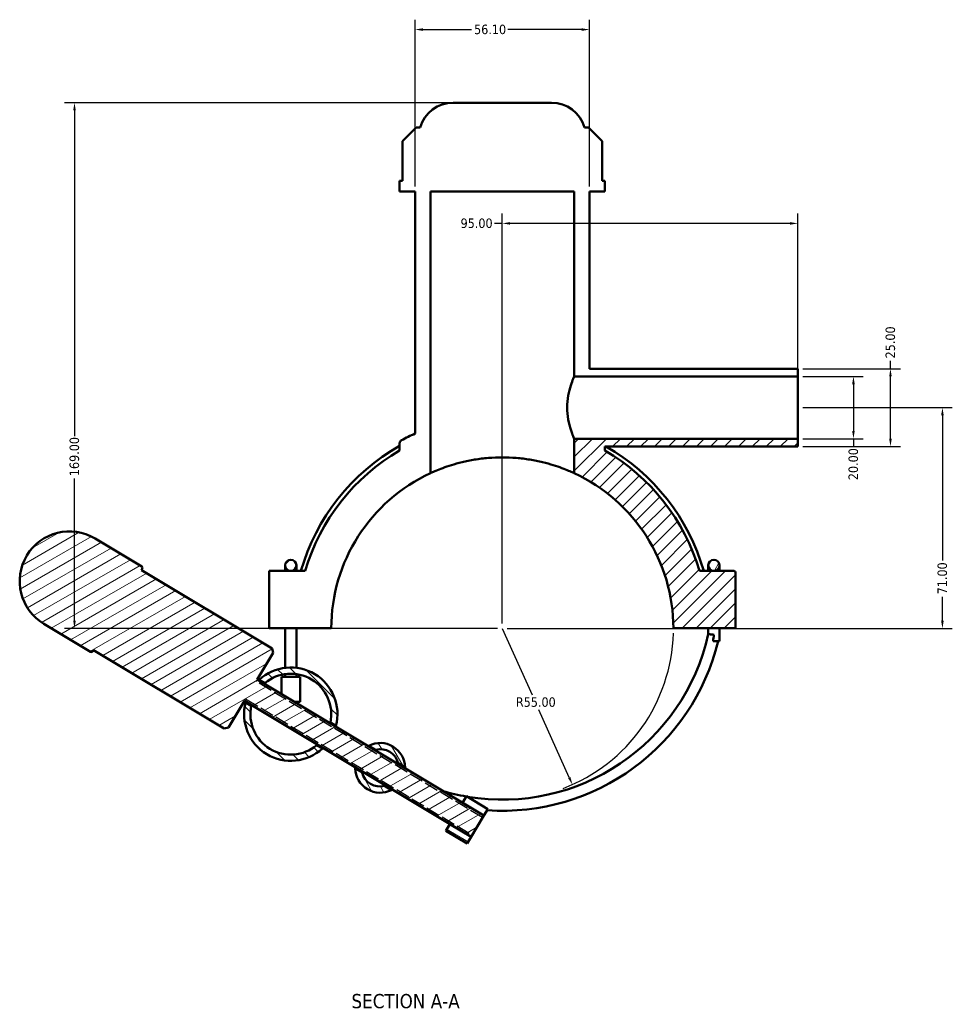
# Model space of a CAD drawing. Header units: millimetres. Extents: x 0 to 1084, y -8 to 1311.
# Tile 5 of 6: x 373 to 673, y 995 to 1311. Entities that reach past the tile are written whole.
import ezdxf

# ---------------------------------------------------------------- set-up
doc = ezdxf.new("R2010")
doc.units = ezdxf.units.MM
doc.linetypes.add('DASHED', pattern=[0.2067, 0.1654, -0.0413])
for name, color, linetype, lineweight in [('Dimension (ANSI)', 7, 'Continuous', 25), ('Hatch (ANSI)', 7, 'Continuous', 18), ('Hidden Narrow (ANSI)', 7, 'DASHED', 25), ('Symbol (ANSI)', 7, 'Continuous', 25), ('Visible (ANSI)', 7, 'Continuous', 50)]:
    doc.layers.add(name, color=color, linetype=linetype, lineweight=lineweight)
doc.styles.add('Label Text (ANSI)', font='tahoma.ttf')
doc.styles.add('Note Text (ANSI)', font='tahoma.ttf')
doc.dimstyles.new('Default - mm (ANSI)', dxfattribs={"dimtxt": 3.048, "dimasz": 2.5, "dimexe": 3.175, "dimexo": 1.6002, "dimgap": 0.8, "dimtad": 0, "dimtoh": 1, "dimrnd": 1e-08, "dimzin": 4, "dimdsep": 46, "dimtxsty": 'Note Text (ANSI)', "dimcen": 0.09, "dimdle": 10, "dimclrd": 256, "dimclre": 256, "dimclrt": 256, "dimadec": 1, "dimazin": 1, "dimtfac": 1, "dimtofl": 0, "dimtmove": 0, "dimatfit": 3, "dimfxl": 1, "dimtolj": 1, "dimtzin": 4, "dimlwd": -1, "dimlwe": -1, "dimarcsym": 0})

# ---------------------------------------------------------------- blocks, each defined once
blk = doc.blocks.new('*D7')
at = {"layer": 'Defpoints', "color": 0, "transparency": 16777216}
for p in [(527.93, 1115.55), (550.46, 1065.37)]:
    blk.add_point(p, dxfattribs=at)
at = {"layer": 'Dimension (ANSI)', "transparency": 16777216}
for p, q in [((527.93, 1115.55), (537.5, 1094.22)), ((549.44, 1067.65), (539.65, 1089.45))]:
    blk.add_line(p, q, dxfattribs=at)
blk.add_arc((527.93, 1115.55), 55, 290.8781, 358.3851, dxfattribs=at)
blk.add_solid([(549.82, 1067.83), (549.05, 1067.48), (550.46, 1065.37)], dxfattribs=at)
at = {"layer": 'Dimension (ANSI)', "transparency": 16777216, "insert": (532.3, 1093.42), "char_height": 3.048, "attachment_point": 1, "style": 'Note Text (ANSI)'}
blk.add_mtext('\\A1;R55.00', dxfattribs=at)
blk = doc.blocks.new('*D8')
at = {"layer": 'Defpoints', "color": 0, "transparency": 16777216}
for p in [(622.93, 1186.55), (527.93, 1115.55), (669.41, 1115.55)]:
    blk.add_point(p, dxfattribs=at)
at = {"layer": 'Dimension (ANSI)', "transparency": 16777216}
for p, q in [((624.53, 1186.55), (672.58, 1186.55)), ((669.41, 1184.05), (669.41, 1137.37)), ((669.41, 1118.05), (669.41, 1125.72)), ((529.53, 1115.55), (672.58, 1115.55))]:
    blk.add_line(p, q, dxfattribs=at)
for points in [[(668.99, 1184.05), (669.83, 1184.05), (669.41, 1186.55)], [(668.99, 1118.05), (669.83, 1118.05), (669.41, 1115.55)]]:
    blk.add_solid(points, dxfattribs=at)
at = {"layer": 'Dimension (ANSI)', "transparency": 16777216, "insert": (667.82, 1126.52), "char_height": 3.048, "attachment_point": 1, "rotation": 90, "style": 'Note Text (ANSI)'}
blk.add_mtext('\\A1;71.00', dxfattribs=at)
blk = doc.blocks.new('*D9')
at = {"layer": 'Defpoints', "color": 0, "transparency": 16777216}
for p in [(622.93, 1196.55), (622.93, 1176.55), (640.8, 1176.55)]:
    blk.add_point(p, dxfattribs=at)
at = {"layer": 'Dimension (ANSI)', "transparency": 16777216}
for p, q in [((624.53, 1196.55), (643.98, 1196.55)), ((640.8, 1194.05), (640.8, 1179.05)), ((624.53, 1176.55), (643.98, 1176.55)), ((640.8, 1176.55), (640.8, 1174.05))]:
    blk.add_line(p, q, dxfattribs=at)
for points in [[(640.38, 1194.05), (641.22, 1194.05), (640.8, 1196.55)], [(640.38, 1179.05), (641.22, 1179.05), (640.8, 1176.55)]]:
    blk.add_solid(points, dxfattribs=at)
at = {"layer": 'Dimension (ANSI)', "transparency": 16777216, "insert": (639.21, 1163.22), "char_height": 3.048, "attachment_point": 1, "rotation": 90, "style": 'Note Text (ANSI)'}
blk.add_mtext('\\A1;20.00', dxfattribs=at)
blk = doc.blocks.new('*D10')
at = {"layer": 'Defpoints', "color": 0, "transparency": 16777216}
for p in [(622.93, 1199.05), (652.7, 1199.05), (622.93, 1174.05)]:
    blk.add_point(p, dxfattribs=at)
at = {"layer": 'Dimension (ANSI)', "transparency": 16777216}
for p, q in [((652.7, 1199.05), (652.7, 1201.55)), ((624.53, 1199.05), (655.88, 1199.05)), ((652.7, 1176.55), (652.7, 1196.55)), ((624.53, 1174.05), (655.88, 1174.05))]:
    blk.add_line(p, q, dxfattribs=at)
for points in [[(652.29, 1196.55), (653.12, 1196.55), (652.7, 1199.05)], [(652.29, 1176.55), (653.12, 1176.55), (652.7, 1174.05)]]:
    blk.add_solid(points, dxfattribs=at)
at = {"layer": 'Dimension (ANSI)', "transparency": 16777216, "insert": (651.12, 1202.35), "char_height": 3.048, "attachment_point": 1, "rotation": 90, "style": 'Note Text (ANSI)'}
blk.add_mtext('\\A1;25.00', dxfattribs=at)
blk = doc.blocks.new('*D11')
at = {"layer": 'Defpoints', "color": 0, "transparency": 16777216}
for p in [(499.88, 1308.05), (499.88, 1256.05), (555.98, 1256.05)]:
    blk.add_point(p, dxfattribs=at)
at = {"layer": 'Dimension (ANSI)', "transparency": 16777216}
for p, q in [((499.88, 1257.65), (499.88, 1311.22)), ((555.98, 1257.65), (555.98, 1311.22)), ((502.38, 1308.05), (518.05, 1308.05)), ((553.48, 1308.05), (529.65, 1308.05))]:
    blk.add_line(p, q, dxfattribs=at)
for points in [[(502.38, 1308.46), (502.38, 1307.63), (499.88, 1308.05)], [(553.48, 1308.46), (553.48, 1307.63), (555.98, 1308.05)]]:
    blk.add_solid(points, dxfattribs=at)
at = {"layer": 'Dimension (ANSI)', "transparency": 16777216, "insert": (518.85, 1309.63), "char_height": 3.048, "attachment_point": 1, "style": 'Note Text (ANSI)'}
blk.add_mtext('\\A1;56.10', dxfattribs=at)
blk = doc.blocks.new('*D12')
at = {"layer": 'Defpoints', "color": 0, "transparency": 16777216}
for p in [(512.1, 1284.55), (390.39, 1115.55), (527.93, 1115.55)]:
    blk.add_point(p, dxfattribs=at)
at = {"layer": 'Dimension (ANSI)', "transparency": 16777216}
for p, q in [((510.5, 1284.55), (387.22, 1284.55)), ((390.39, 1282.05), (390.39, 1177.39)), ((390.39, 1118.05), (390.39, 1163.71)), ((526.33, 1115.55), (387.22, 1115.55))]:
    blk.add_line(p, q, dxfattribs=at)
for points in [[(389.98, 1282.05), (390.81, 1282.05), (390.39, 1284.55)], [(389.98, 1118.05), (390.81, 1118.05), (390.39, 1115.55)]]:
    blk.add_solid(points, dxfattribs=at)
at = {"layer": 'Dimension (ANSI)', "transparency": 16777216, "insert": (388.81, 1164.51), "char_height": 3.048, "attachment_point": 1, "rotation": 90, "style": 'Note Text (ANSI)'}
blk.add_mtext('\\A1;169.00', dxfattribs=at)
blk = doc.blocks.new('*D13')
at = {"layer": 'Defpoints', "color": 0, "transparency": 16777216}
for p in [(527.93, 1245.75), (622.93, 1196.55), (527.93, 1115.55)]:
    blk.add_point(p, dxfattribs=at)
at = {"layer": 'Dimension (ANSI)', "transparency": 16777216}
for p, q in [((527.93, 1117.15), (527.93, 1248.92)), ((622.93, 1198.15), (622.93, 1248.92)), ((527.93, 1245.75), (525.43, 1245.75)), ((620.43, 1245.75), (530.43, 1245.75))]:
    blk.add_line(p, q, dxfattribs=at)
for points in [[(530.43, 1246.16), (530.43, 1245.33), (527.93, 1245.75)], [(620.43, 1246.16), (620.43, 1245.33), (622.93, 1245.75)]]:
    blk.add_solid(points, dxfattribs=at)
at = {"layer": 'Dimension (ANSI)', "transparency": 16777216, "insert": (514.51, 1247.33), "char_height": 3.048, "attachment_point": 1, "style": 'Note Text (ANSI)'}
blk.add_mtext('\\A1;95.00', dxfattribs=at)

msp = doc.modelspace()

# ---------------------------------------------------------------- hatches: boundary and pattern name
at = {"layer": 'Hatch (ANSI)'}
h = msp.add_hatch(dxfattribs=at)
h.set_pattern_fill('ANSI31', color=256, scale=25.4, style=0)
h.set_pattern_definition([(45, (0, 0), (-2.245064, 2.245064), [])])
edge = h.paths.add_edge_path()
edge.add_ellipse((602.426, 1133.546), major_axis=(0, 0.5), ratio=1, start_angle=270, end_angle=360)
edge.add_line((602.426, 1134.046), (591.28, 1134.046))
edge.add_ellipse((527.926, 1115.546), major_axis=(-18.5, 63.354), ratio=1, start_angle=270, end_angle=313.72171)
edge.add_line((560.926, 1172.704), (560.926, 1174.046))
edge.add_line((560.926, 1174.046), (622.926, 1174.046))
edge.add_line((622.926, 1174.046), (622.926, 1176.546))
edge.add_line((622.926, 1176.546), (551.026, 1176.546))
edge.add_line((551.026, 1176.546), (551.026, 1165.46))
edge.add_ellipse((527.926, 1115.546), major_axis=(49.914, -23.1), ratio=1, start_angle=24.88667, end_angle=90, ccw=False)
edge.add_line((582.926, 1115.596), (602.926, 1115.596))
edge.add_line((602.926, 1115.596), (602.926, 1133.546))
edge = h.paths.add_edge_path()
edge.add_ellipse((459.926, 1135.846), major_axis=(0, 1.8), ratio=1, start_angle=0, end_angle=360)
h = msp.add_hatch(dxfattribs=at)
h.set_pattern_fill('ANSI31', color=256, scale=25.4, angle=-14.99998, style=0)
h.set_pattern_definition([(30.00002, (0, 0), (-1.587501, 2.74963), [])])
edge = h.paths.add_edge_path()
edge.add_line((438.486, 1083.391), (439.858, 1083.733))
edge.add_line((439.858, 1083.733), (445.008, 1092.305))
edge.add_line((445.008, 1092.305), (511.01, 1052.647))
edge.add_line((511.01, 1052.647), (517.868, 1048.526))
edge.add_line((517.868, 1048.526), (521.988, 1055.384))
edge.add_line((521.988, 1055.384), (515.131, 1059.504))
edge.add_line((515.131, 1059.504), (449.129, 1099.162))
edge.add_line((449.129, 1099.162), (454.279, 1107.734))
edge.add_line((454.279, 1107.734), (453.937, 1109.106))
edge.add_line((453.937, 1109.106), (411.936, 1134.343))
edge.add_line((411.936, 1134.343), (412.193, 1134.771))
edge.add_ellipse((411.765, 1135.029), major_axis=(0.258, 0.429), ratio=1, start_angle=270, end_angle=360)
edge.add_line((412.022, 1135.457), (397.022, 1144.471))
edge.add_ellipse((388.781, 1130.756), major_axis=(-13.715, 8.241), ratio=1, start_angle=270, end_angle=450)
edge.add_line((380.541, 1117.041), (395.541, 1108.028))
edge.add_ellipse((395.799, 1108.457), major_axis=(0.429, -0.258), ratio=1, start_angle=270, end_angle=360)
edge.add_line((396.227, 1108.199), (396.485, 1108.628))
edge.add_line((396.485, 1108.628), (438.486, 1083.391))
h = msp.add_hatch(dxfattribs=at)
h.set_pattern_fill('ANSI31', color=256, scale=25.4, angle=14.99998, style=0)
h.set_pattern_definition([(59.99998, (0, 0), (-2.74963, 1.587501), [])])
edge = h.paths.add_edge_path()
edge.add_ellipse((595.926, 1135.846), major_axis=(0, 1.8), ratio=1, start_angle=0, end_angle=360)
h = msp.add_hatch(dxfattribs=at)
h.set_pattern_fill('ANSI31', color=256, scale=25.4, angle=90.00021, style=0)
h.set_pattern_definition([(135.0002, (0, 0), (-2.245056, -2.245072), [])])
edge = h.paths.add_edge_path()
edge.add_line((447.206, 1090.692), (445.407, 1091.774))
edge.add_ellipse((459.926, 1088.008), major_axis=(-3.766, -14.52), ratio=1, start_angle=270, end_angle=417.0815)
edge.add_line((470.068, 1076.956), (468.268, 1078.037))
edge.add_ellipse((459.926, 1088.008), major_axis=(-9.971, -8.342), ratio=1, start_angle=308.16425, end_angle=450, ccw=False)
edge = h.paths.add_edge_path()
edge.add_line((449.784, 1099.06), (451.584, 1097.978))
edge.add_ellipse((459.926, 1088.008), major_axis=(9.971, 8.342), ratio=1, start_angle=308.16425, end_angle=450, ccw=False)
edge.add_line((472.646, 1085.323), (474.446, 1084.242))
edge.add_ellipse((459.926, 1088.008), major_axis=(3.766, 14.52), ratio=1, start_angle=270, end_angle=417.0815)
h = msp.add_hatch(dxfattribs=at)
h.set_pattern_fill('ANSI31', color=256, scale=25.4, angle=75.00018, style=0)
h.set_pattern_definition([(120.00018, (0, 0), (-2.749626, -1.587508), [])])
edge = h.paths.add_edge_path()
edge.add_line((494.473, 1072.208), (496.652, 1070.899))
edge.add_ellipse((488.653, 1070.747), major_axis=(-0.152, 7.999), ratio=1, start_angle=270, end_angle=385.8201)
edge.add_line((485.033, 1077.881), (487.212, 1076.571))
edge.add_ellipse((488.653, 1070.747), major_axis=(5.824, 1.441), ratio=1, start_angle=0.19894, end_angle=90, ccw=False)
edge = h.paths.add_edge_path()
edge.add_line((490.095, 1064.923), (492.274, 1063.613))
edge.add_ellipse((488.653, 1070.747), major_axis=(0.152, -7.999), ratio=1, start_angle=270, end_angle=385.8201, ccw=False)
edge.add_line((480.655, 1070.595), (482.834, 1069.285))
edge.add_ellipse((488.653, 1070.747), major_axis=(-5.824, -1.441), ratio=1, start_angle=0.19894, end_angle=90)
h = msp.add_hatch(dxfattribs=at)
h.set_pattern_fill('ANSI31', color=256, scale=25.4, angle=105.00025, style=0)
h.set_pattern_definition([(150.00025, (0, 0), (-1.587488, -2.7496375), [])])
h.paths.add_polyline_path([(515.131, 1059.504), (521.988, 1055.384), (523.273, 1057.523), (516.416, 1061.643)])
h.paths.add_polyline_path([(517.868, 1048.526), (511.01, 1052.647), (509.725, 1050.508), (516.583, 1046.388)])

# ---------------------------------------------------------------- linework, layer by layer
at = {"layer": 'Hidden Narrow (ANSI)', "ltscale": 1.416994}
for p, q in [((449.129, 1099.162), (448.746, 1098.524)), ((445.008, 1092.305), (445.392, 1092.942))]:
    msp.add_line(p, q, dxfattribs=at)
at = {"layer": 'Hidden Narrow (ANSI)', "ltscale": 27.414932}
for p, q in [((521.605, 1054.746), (448.746, 1098.524)), ((445.392, 1092.942), (518.251, 1049.164))]:
    msp.add_line(p, q, dxfattribs=at)
at = {"layer": 'Visible (ANSI)'}
for p, q in [((543.749, 1284.546), (512.103, 1284.546)), ((500.232, 1276.566), (495.832, 1272.166)), ((501.526, 1276.566), (500.232, 1276.566)), ((555.62, 1276.566), (554.326, 1276.566)), ((560.02, 1272.166), (555.62, 1276.566)), ((495.832, 1272.166), (495.832, 1259.466)), ((560.02, 1259.466), (560.02, 1272.166)), ((495.832, 1259.466), (494.926, 1259.466)), ((494.926, 1259.466), (494.926, 1256.046)), ((560.926, 1259.466), (560.02, 1259.466)), ((560.926, 1256.046), (560.926, 1259.466)), ((494.926, 1256.046), (499.876, 1256.046)), ((499.876, 1256.046), (499.876, 1178.193)), ((504.826, 1165.46), (504.826, 1256.046)), ((504.826, 1256.046), (551.026, 1256.046)), ((551.026, 1256.046), (551.026, 1196.546)), ((555.976, 1199.046), (555.976, 1256.046)), ((555.976, 1256.046), (560.926, 1256.046)), ((551.026, 1196.546), (622.926, 1196.546)), ((622.926, 1199.046), (555.976, 1199.046)), ((622.926, 1196.546), (622.926, 1199.046)), ((622.926, 1176.546), (622.926, 1196.546)), ((494.926, 1175.078), (494.926, 1172.704)), ((622.926, 1176.546), (551.026, 1176.546)), ((551.026, 1176.546), (551.026, 1165.46)), ((622.926, 1174.046), (622.926, 1176.546)), ((560.926, 1172.704), (560.926, 1174.046)), ((560.926, 1174.046), (622.926, 1174.046)), ((412.022, 1135.457), (397.022, 1144.471)), ((411.936, 1134.343), (412.193, 1134.771)), ((453.937, 1109.106), (411.936, 1134.343)), ((459.926, 1134.046), (452.926, 1134.046)), ((452.926, 1134.046), (452.926, 1115.596)), ((458.126, 1135.846), (458.126, 1134.046)), ((464.572, 1134.046), (459.926, 1134.046)), ((461.726, 1134.046), (461.726, 1135.846)), ((602.426, 1134.046), (591.28, 1134.046)), ((594.126, 1135.846), (594.126, 1134.046)), ((597.726, 1134.046), (597.726, 1135.846)), ((602.926, 1115.596), (602.926, 1133.546)), ((380.541, 1117.041), (395.541, 1108.028)), ((452.926, 1115.596), (472.926, 1115.596)), ((458.126, 1102.899), (458.126, 1115.596)), ((461.726, 1102.899), (461.726, 1115.596)), ((582.926, 1115.596), (602.926, 1115.596)), ((594.126, 1115.596), (594.126, 1113.721)), ((597.726, 1115.596), (597.726, 1111.486)), ((595.691, 1111.486), (597.726, 1111.486)), ((396.227, 1108.199), (396.485, 1108.628)), ((396.485, 1108.628), (438.486, 1083.391)), ((449.129, 1099.162), (454.279, 1107.734)), ((454.279, 1107.734), (453.937, 1109.106)), ((521.988, 1055.384), (449.129, 1099.162)), ((449.784, 1099.06), (451.584, 1097.978)), ((462.926, 1100.008), (456.926, 1100.008)), ((456.926, 1094.477), (456.926, 1100.008)), ((458.126, 1100.008), (458.126, 1100.883)), ((461.726, 1100.008), (461.726, 1100.883)), ((462.926, 1092.008), (462.926, 1100.008)), ((439.858, 1083.733), (445.008, 1092.305)), ((445.008, 1092.305), (517.868, 1048.526)), ((462.926, 1092.008), (461.035, 1092.008)), ((447.206, 1090.692), (445.407, 1091.774)), ((438.486, 1083.391), (439.858, 1083.733)), ((472.646, 1085.323), (474.446, 1084.242)), ((470.068, 1076.956), (468.268, 1078.037)), ((485.033, 1077.881), (487.212, 1076.571)), ((480.655, 1070.595), (482.834, 1069.285)), ((494.473, 1072.208), (496.652, 1070.899)), ((490.095, 1064.923), (492.274, 1063.613)), ((516.416, 1061.643), (515.131, 1059.504)), ((523.273, 1057.523), (516.416, 1061.643)), ((515.131, 1059.504), (521.988, 1055.384)), ((521.988, 1055.384), (523.273, 1057.523)), ((517.868, 1048.526), (521.988, 1055.384)), ((511.01, 1052.647), (509.725, 1050.508)), ((517.868, 1048.526), (511.01, 1052.647)), ((509.725, 1050.508), (516.583, 1046.388)), ((516.583, 1046.388), (517.868, 1048.526))]:
    msp.add_line(p, q, dxfattribs=at)
for centre in [(459.926, 1135.846), (595.926, 1135.846)]:
    msp.add_circle(centre, 1.8, dxfattribs=at)
for centre, radius, start, end in [((512.103, 1273.546), 11, 90, 164.06507), ((543.749, 1273.546), 11, 15.93493, 90), ((527.926, 1115.546), 68.64, 114.1203, 118.18452), ((527.926, 1115.546), 67.32, 119.35347, 164.04949), ((527.926, 1115.546), 66, 120, 163.72171), ((527.926, 1115.546), 66, 16.27829, 60), ((527.926, 1115.546), 67.32, 15.95051, 60.34078), ((527.926, 1115.546), 55, 114.83459, 179.94791), ((527.926, 1115.546), 55, 0.05209, 65.16541), ((388.781, 1130.756), 16, 59, 239), ((411.765, 1135.029), 0.5, 329, 59), ((602.426, 1133.546), 0.5, 0, 90), ((527.926, 1128.341), 67.795, 260.44883, 347.54629), ((527.926, 1128.341), 71.395, 266.06595, 346.34409), ((395.799, 1108.457), 0.5, 239, 329), ((459.926, 1088.008), 15, 345.45925, 132.54075), ((459.926, 1088.008), 13, 348.08212, 129.91788), ((459.926, 1088.008), 15, 165.45925, 312.54075), ((459.926, 1088.008), 13, 168.08212, 309.91788), ((488.653, 1070.747), 8, 1.08995, 116.91005), ((488.653, 1070.747), 6, 14.09947, 103.90053), ((488.653, 1070.747), 8, 181.08995, 296.91005), ((488.653, 1070.747), 6, 194.09947, 283.90053), ((527.926, 1128.341), 67.795, 253.63629, 260.17238)]:
    msp.add_arc(centre, radius, start, end, dxfattribs=at)
for points, knots in [([(551.026, 1196.546), (551.026, 1196.546), (550.911, 1196.288), (550.495, 1195.262), (550.2, 1194.495), (549.635, 1192.738), (549.326, 1191.625), (548.879, 1189.168), (548.749, 1187.821), (548.749, 1186.546)], [4.5870159, 4.5870159, 4.5870159, 4.5870159, 4.9689939, 4.9689939, 5.3509719, 5.3509719, 5.7334966, 5.7334966, 6.1160212, 6.1160212, 6.1160212, 6.1160212]), ([(548.749, 1186.546), (548.749, 1185.271), (548.879, 1183.925), (549.326, 1181.467), (549.635, 1180.354), (550.2, 1178.597), (550.495, 1177.83), (550.911, 1176.804), (551.026, 1176.546), (551.026, 1176.546)], [0, 0, 0, 0, 0.3825246, 0.3825246, 0.7650493, 0.7650493, 1.1470273, 1.1470273, 1.5290053, 1.5290053, 1.5290053, 1.5290053]), ([(495.507, 1176.048), (495.39, 1175.985), (495.286, 1175.902), (495.111, 1175.703), (495.043, 1175.589), (494.95, 1175.341), (494.926, 1175.21), (494.926, 1175.078)], [-0.11899604, -0.11899604, -0.11899604, -0.11899604, -0.07933069, -0.07933069, -0.03966535, -0.03966535, 0, 0, 0, 0]), ([(551.026, 1165.46), (551.026, 1165.46), (550.883, 1165.527), (550.289, 1165.795), (549.839, 1165.997), (548.655, 1166.494), (547.921, 1166.791), (546.232, 1167.418), (545.276, 1167.749), (543.246, 1168.38), (542.098, 1168.705), (539.594, 1169.31), (538.237, 1169.59), (535.396, 1170.056), (533.91, 1170.24), (530.909, 1170.486), (529.395, 1170.546), (526.457, 1170.546), (524.943, 1170.486), (521.943, 1170.24), (520.456, 1170.056), (517.616, 1169.59), (516.258, 1169.31), (513.754, 1168.705), (512.607, 1168.38), (510.576, 1167.749), (509.62, 1167.418), (507.931, 1166.791), (507.197, 1166.494), (506.014, 1165.997), (505.563, 1165.795), (504.969, 1165.527), (504.826, 1165.46), (504.826, 1165.46)], [7.0573621, 7.0573621, 7.0573621, 7.0573621, 7.4987233, 7.4987233, 7.9400846, 7.9400846, 8.3814459, 8.3814459, 8.8228071, 8.8228071, 9.2636161, 9.2636161, 9.7044251, 9.7044251, 10.1452341, 10.1452341, 10.5860431, 10.5860431, 11.0268521, 11.0268521, 11.4676611, 11.4676611, 11.9084701, 11.9084701, 12.3492791, 12.3492791, 12.7906404, 12.7906404, 13.2320017, 13.2320017, 13.6733629, 13.6733629, 14.1147242, 14.1147242, 14.1147242, 14.1147242]), ([(594.126, 1113.721), (594.126, 1113.721), (594.168, 1113.717), (594.336, 1113.698), (594.466, 1113.684), (594.796, 1113.648), (594.994, 1113.627), (595.429, 1113.58), (595.663, 1113.555), (595.908, 1113.528), (595.917, 1113.527), (595.926, 1113.526)], [0.28171338, 0.28171338, 0.28171338, 0.28171338, 0.34910157, 0.34910157, 0.42052662, 0.42052662, 0.49220152, 0.49220152, 0.56348382, 0.56348382, 0.56622957, 0.56622957, 0.56622957, 0.56622957]), ([(595.926, 1113.526), (595.926, 1113.523), (595.926, 1113.521), (595.852, 1112.84), (595.774, 1112.161), (595.691, 1111.486)], [-0.0008204, -0.0008204, -0.0008204, -0.0008204, 0, 0, 0.20445103, 0.20445103, 0.20445103, 0.20445103]), ([(484.775, 1077.744), (484.795, 1077.755), (484.813, 1077.765), (484.962, 1077.846), (485.033, 1077.881), (485.033, 1077.881)], [2.58381894, 2.58381894, 2.58381894, 2.58381894, 2.60153154, 2.60153154, 2.73215014, 2.73215014, 2.73215014, 2.73215014]), ([(487.212, 1076.571), (487.212, 1076.571), (487.199, 1076.568), (487.148, 1076.555), (487.109, 1076.545), (487.009, 1076.517), (486.949, 1076.5), (486.88, 1076.479)], [2.69775055, 2.69775055, 2.69775055, 2.69775055, 2.74641766, 2.74641766, 2.79706729, 2.79706729, 2.84694766, 2.84694766, 2.84694766, 2.84694766]), ([(480.655, 1070.595), (480.655, 1070.595), (480.654, 1070.615), (480.653, 1070.704), (480.652, 1070.782), (480.654, 1070.886)], [1.36574119, 1.36574119, 1.36574119, 1.36574119, 1.43217251, 1.43217251, 1.51407402, 1.51407402, 1.51407402, 1.51407402]), ([(494.547, 1071.872), (494.527, 1071.978), (494.508, 1072.063), (494.48, 1072.179), (494.473, 1072.208), (494.473, 1072.208)], [1.40329084, 1.40329084, 1.40329084, 1.40329084, 1.4798068, 1.4798068, 1.5574377, 1.5574377, 1.5574377, 1.5574377]), ([(496.652, 1070.899), (496.652, 1070.899), (496.652, 1070.882), (496.653, 1070.801), (496.654, 1070.719), (496.652, 1070.607)], [3.95379541, 3.95379541, 3.95379541, 3.95379541, 4.0139041, 4.0139041, 4.101612, 4.101612, 4.101612, 4.101612]), ([(482.76, 1069.621), (482.779, 1069.519), (482.798, 1069.436), (482.826, 1069.317), (482.834, 1069.285), (482.834, 1069.285)], [3.89660503, 3.89660503, 3.89660503, 3.89660503, 3.96903152, 3.96903152, 4.04614076, 4.04614076, 4.04614076, 4.04614076]), ([(490.095, 1064.923), (490.095, 1064.923), (490.125, 1064.93), (490.24, 1064.96), (490.324, 1064.983), (490.426, 1065.015)], [0.1869193, 0.1869193, 0.1869193, 0.1869193, 0.26262412, 0.26262412, 0.33746504, 0.33746504, 0.33746504, 0.33746504]), ([(492.532, 1063.75), (492.45, 1063.704), (492.385, 1063.671), (492.297, 1063.624), (492.274, 1063.613), (492.274, 1063.613)], [5.17054149, 5.17054149, 5.17054149, 5.17054149, 5.24403715, 5.24403715, 5.31860742, 5.31860742, 5.31860742, 5.31860742])]:
    msp.add_open_spline(points, degree=3, knots=knots, dxfattribs=at)
for points in [[(449.594, 1098.882), (449.72, 1099.002), (449.784, 1099.06), (449.784, 1099.06)], [(451.584, 1097.978), (451.584, 1097.978), (451.516, 1097.922), (451.383, 1097.807)], [(445.407, 1091.774), (445.407, 1091.774), (445.427, 1091.858), (445.474, 1092.025)], [(447.263, 1090.95), (447.223, 1090.779), (447.206, 1090.692), (447.206, 1090.692)], [(472.589, 1085.066), (472.629, 1085.236), (472.646, 1085.323), (472.646, 1085.323)], [(474.446, 1084.242), (474.446, 1084.242), (474.425, 1084.157), (474.378, 1083.99)], [(468.268, 1078.037), (468.268, 1078.037), (468.337, 1078.093), (468.469, 1078.209)], [(470.258, 1077.133), (470.133, 1077.014), (470.068, 1076.956), (470.068, 1076.956)]]:
    msp.add_open_spline(points, degree=3, dxfattribs=at)

# ---------------------------------------------------------------- texts
at = {"layer": 'Symbol (ANSI)', "insert": (479.429, 993.402), "char_height": 4.572, "attachment_point": 7, "style": 'Label Text (ANSI)'}
msp.add_mtext('SECTION A-A', dxfattribs=at)

# ---------------------------------------------------------------- dimensions: what is measured, and where the dimension line sits
at = {"layer": 'Dimension (ANSI)'}
dim = msp.add_linear_dim(base=(499.876, 1308.046), p1=(555.976, 1256.046), p2=(499.876, 1256.046), dimstyle='Default - mm (ANSI)', override={"dimgap": 0.8, "dimtoh": 0, "dimdec": 2, "dimtol": 0, "dimlim": 0, "dimtp": 0, "dimtm": 0, "dimtdec": 2, "dimatfit": 1}, dxfattribs=at)
dim.commit()
dim.dimension.update_dxf_attribs({"geometry": '*D11', "text_midpoint": (523.846, 1308.046), "dimtype": 160})
for base, p1, p2, angle, override, picture, middle in [((390.392, 1115.546), (512.103, 1284.546), (527.926, 1115.546), 90, {"dimgap": 0.8, "dimtoh": 0, "dimdec": 2, "dimtol": 0, "dimlim": 0, "dimtp": 0, "dimtm": 0, "dimtdec": 2, "dimatfit": 1}, '*D12', (390.392, 1170.546)), ((527.926, 1245.746), (622.926, 1196.546), (527.926, 1115.546), 180, {"dimgap": 0.8, "dimtoh": 0, "dimdec": 2, "dimtol": 0, "dimlim": 0, "dimtp": 0, "dimtm": 0, "dimtdec": 2, "dimatfit": 2}, '*D13', (519.568, 1245.746)), ((652.704, 1199.046), (622.926, 1174.046), (622.926, 1199.046), 270, {"dimgap": 0.8, "dimtoh": 0, "dimdec": 2, "dimtol": 0, "dimlim": 0, "dimtp": 0, "dimtm": 0, "dimtdec": 2, "dimatfit": 2}, '*D10', (652.704, 1207.361)), ((640.8, 1176.546), (622.926, 1196.546), (622.926, 1176.546), 270, {"dimgap": 0.8, "dimtoh": 0, "dimdec": 2, "dimtol": 0, "dimlim": 0, "dimtp": 0, "dimtm": 0, "dimtdec": 2, "dimatfit": 2}, '*D9', (640.8, 1168.231)), ((669.409, 1115.546), (622.926, 1186.546), (527.926, 1115.546), 90, {"dimgap": 0.8, "dimtoh": 0, "dimdec": 2, "dimtol": 0, "dimlim": 0, "dimtp": 0, "dimtm": 0, "dimtdec": 2, "dimatfit": 1}, '*D8', (669.409, 1131.546))]:
    dim = msp.add_linear_dim(base=base, p1=p1, p2=p2, angle=angle, dimstyle='Default - mm (ANSI)', override=override, dxfattribs=at)
    dim.commit()
    dim.dimension.update_dxf_attribs({"geometry": picture, "text_midpoint": middle, "dimtype": 160})
dim = msp.add_radius_dim(center=(527.926, 1115.546), mpoint=(550.459, 1065.374), dimstyle='Default - mm (ANSI)', override={"dimgap": 0.8, "dimtih": 1, "dimdec": 2, "dimlfac": 1, "dimcen": 0, "dimdle": 0, "dimtol": 0, "dimlim": 0, "dimtp": 0, "dimtm": 0, "dimtdec": 2, "dimtmove": 2}, dxfattribs=at)
dim.commit()
dim.dimension.update_dxf_attribs({"geometry": '*D7', "text_midpoint": (538.574, 1091.837), "dimtype": 164})

doc.saveas('drawing.dxf')
